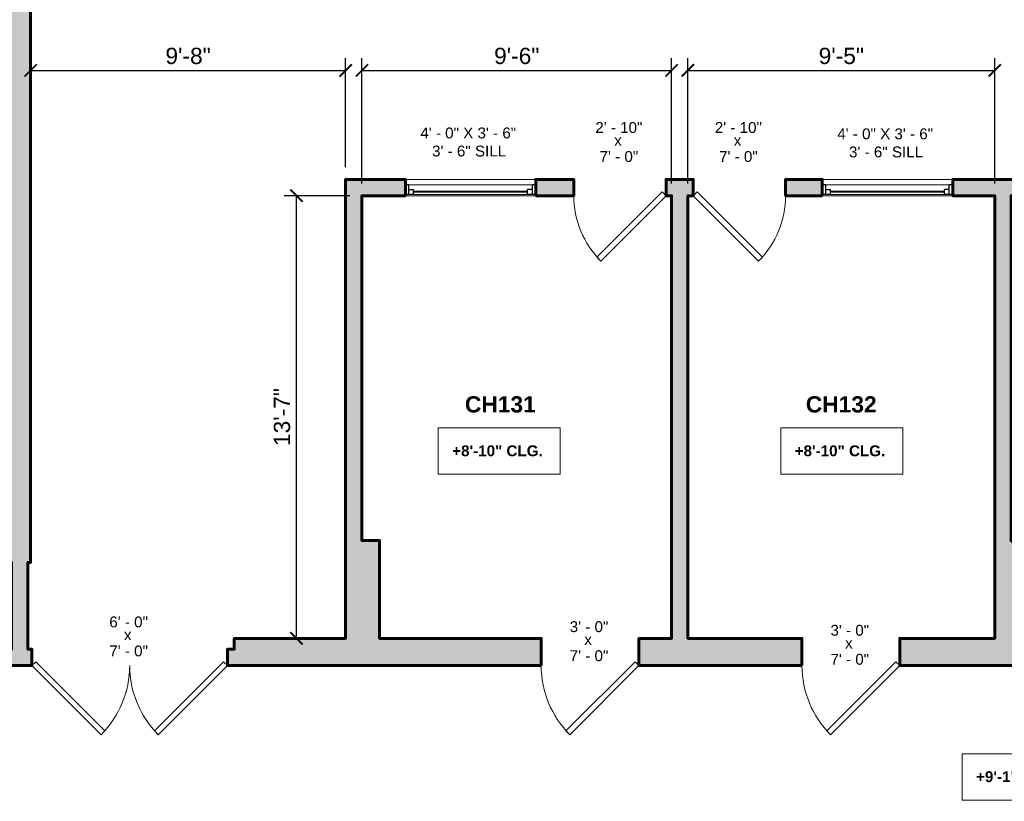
# Model space of a CAD drawing. Header units: inches. Extents: x -2078 to 109126, y -964 to 6385.
# Tile 129 of 137: x 22194 to 22556, y 3921 to 4209. Entities that reach past the tile are written whole.
import ezdxf

# ---------------------------------------------------------------- set-up
doc = ezdxf.new("R2010")
doc.units = ezdxf.units.IN
doc.header["$MEASUREMENT"] = 0
for name, color, linetype, lineweight in [('A-ANNO', 2, 'Continuous', 5), ('A-ANNO-DIMS', 1, 'Continuous', 9), ('A-DOOR', 1, 'Continuous', 18), ('A-GLAZ', 2, 'Continuous', 30), ('A-WALL', 3, 'Continuous', 40), ('A-WINDOWS', 2, 'Continuous', 18)]:
    doc.layers.add(name, color=color, linetype=linetype, lineweight=lineweight)
doc.layers.add('A-HATCH', color=9, linetype='Continuous')
doc.styles.add('Arial_1', font='arial.ttf', dxfattribs={"height": 0.0625})
doc.styles.add('Arial_2', font='arial.ttf', dxfattribs={"height": 3})
doc.styles.add('Arial_B', font='arialbd.ttf', dxfattribs={"height": 4.5})
doc.styles.add('Arial_B_1', font='arialbd.ttf', dxfattribs={"height": 3})
doc.styles.add('JC', font='arial.ttf', dxfattribs={"height": 0.125})
doc.dimstyles.new('JC-DIMS', dxfattribs={"dimtxt": 0.125, "dimasz": 0.09375, "dimexe": 0.09375, "dimexo": 0.09375, "dimgap": 0.046875, "dimtad": 1, "dimdec": 1, "dimzin": 0, "dimdsep": 46, "dimlunit": 4, "dimtxsty": 'JC', "dimblk": 'ARCHTICK', "dimcen": 0.09, "dimclrd": 1, "dimclre": 1, "dimclrt": 256, "dimadec": 0, "dimazin": 0, "dimtfac": 1, "dimtdec": 1, "dimtofl": 0, "dimtmove": 1, "dimatfit": 3, "dimfxl": 1, "dimtolj": 1, "dimtzin": 0, "dimarcsym": 0})

# ---------------------------------------------------------------- blocks, each defined once
blk = doc.blocks.new('JC_DOUBLE DOOR - DOUBLE DOOR-1558491-2nd Floor Plan')
at = {"layer": 'A-DOOR', "lineweight": 30}
for p, q in [((-36, 3), (-10.54, 28.46)), ((-9.13, 27.04), (-34.59, 1.59)), ((-10.54, 28.46), (-9.13, 27.04)), ((10.54, 28.46), (9.13, 27.04)), ((9.13, 27.04), (34.59, 1.59)), ((36, 3), (10.54, 28.46)), ((-34.59, 1.59), (-36, 3)), ((34.59, 1.59), (36, 3))]:
    blk.add_line(p, q, dxfattribs=at)
at = {"layer": 'A-DOOR', "lineweight": 9}
for centre, start, end in [((-36, 3), 0, 45), ((36, 3), 135, 180)]:
    blk.add_arc(centre, 36, start, end, dxfattribs=at)
blk = doc.blocks.new('JC_DOOR_SINGLE PANEL - SINGLE DOOR-1525213-2nd Floor Plan')
at = {"layer": 'A-DOOR', "lineweight": 30}
for p, q in [((-8.46, -25.63), (15.59, -1.59)), ((17, -3), (-7.04, -27.04)), ((15.59, -1.59), (17, -3)), ((-7.04, -27.04), (-8.46, -25.63))]:
    blk.add_line(p, q, dxfattribs=at)
at = {"layer": 'A-DOOR', "lineweight": 9}
blk.add_arc((17, -3), 34, 180, 225, dxfattribs=at)
blk = doc.blocks.new('JC_WINDOW HUNG - HUNG WINDOW-1559224-2nd Floor Plan')
at = {"layer": 'A-GLAZ'}
for p, q in [((-24, 3), (-24, -3)), ((-24, 2.5), (-21, 2.5)), ((-22.75, 2.5), (-22.75, -1)), ((-22.75, 0.75), (-21, 0.75)), ((-21, 2.5), (-21, 0.75)), ((21, 2.5), (24, 2.5)), ((21, 2.5), (21, 0.75)), ((22.75, 0.75), (21, 0.75)), ((22.75, 2.5), (22.75, -1)), ((24, -3), (24, 3)), ((-24, -1), (-22.75, -1)), ((22.75, -1), (24, -1))]:
    blk.add_line(p, q, dxfattribs=at)
at = {"layer": 'A-GLAZ', "lineweight": 9}
for p, q in [((-21, 2.5), (21, 2.5)), ((-22.75, -1), (22.75, -1))]:
    blk.add_line(p, q, dxfattribs=at)
at = {"layer": 'A-GLAZ', "lineweight": 40}
blk.add_line((-21, 1.625), (21, 1.625), dxfattribs=at)
at = {"layer": 'A-WINDOWS'}
for p, q in [((24, 3), (-24, 3)), ((-24, -3), (24, -3))]:
    blk.add_line(p, q, dxfattribs=at)
blk = doc.blocks.new('JC_DOOR_SINGLE PANEL - SINGLE DOOR-1525214-2nd Floor Plan')
at = {"layer": 'A-DOOR', "lineweight": 30}
for p, q in [((-7.04, 27.04), (-8.46, 25.63)), ((-8.46, 25.63), (15.59, 1.59)), ((17, 3), (-7.04, 27.04)), ((15.59, 1.59), (17, 3))]:
    blk.add_line(p, q, dxfattribs=at)
at = {"layer": 'A-DOOR', "lineweight": 9}
blk.add_arc((17, 3), 34, 135, 180, dxfattribs=at)
blk = doc.blocks.new('JC_DOOR_SINGLE PANEL - SINGLE DOOR-1525205-2nd Floor Plan')
at = {"layer": 'A-DOOR', "lineweight": 30}
for p, q in [((-8.87, -29.04), (16.59, -3.59)), ((16.59, -3.59), (18, -5)), ((18, -5), (-7.46, -30.46)), ((-7.46, -30.46), (-8.87, -29.04))]:
    blk.add_line(p, q, dxfattribs=at)
at = {"layer": 'A-DOOR', "lineweight": 9}
blk.add_arc((18, -5), 36, 180, 225, dxfattribs=at)
blk = doc.blocks.new('_ArchTick')
at = {"color": 0, "linetype": 'ByBlock', "const_width": 0.15}
blk.add_lwpolyline([(-0.5, -0.5), (0.5, 0.5)], dxfattribs=at)
blk = doc.blocks.new('*D1043')
at = {"layer": 'A-ANNO-DIMS', "color": 1, "lineweight": -2, "transparency": 16777216}
for p, q in [((22315.38, 4143.74), (22291.28, 4143.74)), ((22295.78, 3980.74), (22295.78, 4143.74)), ((22294.63, 3980.74), (22300.28, 3980.74))]:
    blk.add_line(p, q, dxfattribs=at)
at = {"layer": 'Defpoints', "color": 0, "transparency": 16777216}
for p in [(22295.78, 4143.74), (22319.88, 4143.74), (22290.13, 3980.74)]:
    blk.add_point(p, dxfattribs=at)
at = {"layer": 'A-ANNO-DIMS', "color": 1, "lineweight": -2, "transparency": 16777216, "xscale": 4.5, "yscale": 4.5, "zscale": 4.5}
for p, rotation in [((22295.78, 4143.74), 90), ((22295.78, 3980.74), 270)]:
    blk.add_blockref('_ArchTick', p, dxfattribs=dict(at, rotation=rotation))
at = {"layer": 'A-ANNO-DIMS', "transparency": 16777216, "insert": (22290.47, 4062.24), "char_height": 6, "width": 0.4874, "attachment_point": 5, "rotation": 90, "style": 'JC'}
blk.add_mtext('\\A1;13\'-7"', dxfattribs=at)
blk = doc.blocks.new('*D1045')
at = {"layer": 'A-ANNO-DIMS', "color": 1, "lineweight": -2, "transparency": 16777216}
for p, q in [((22319.88, 4148.24), (22319.88, 4194.38)), ((22433.88, 4148.24), (22433.88, 4194.38)), ((22319.88, 4189.88), (22433.88, 4189.88))]:
    blk.add_line(p, q, dxfattribs=at)
at = {"layer": 'Defpoints', "color": 0, "transparency": 16777216}
for p in [(22433.88, 4189.88), (22319.88, 4143.74), (22433.88, 4143.74)]:
    blk.add_point(p, dxfattribs=at)
at = {"layer": 'A-ANNO-DIMS', "color": 1, "lineweight": -2, "transparency": 16777216, "xscale": 4.5, "yscale": 4.5, "zscale": 4.5, "rotation": 180}
blk.add_blockref('_ArchTick', (22319.88, 4189.88), dxfattribs=at)
at = {"layer": 'A-ANNO-DIMS', "color": 1, "lineweight": -2, "transparency": 16777216, "xscale": 4.5, "yscale": 4.5, "zscale": 4.5}
blk.add_blockref('_ArchTick', (22433.88, 4189.88), dxfattribs=at)
at = {"layer": 'A-ANNO-DIMS', "transparency": 16777216, "insert": (22376.88, 4195.19), "char_height": 6, "width": 0.4008, "attachment_point": 5, "style": 'JC'}
blk.add_mtext('\\A1;9\'-6"', dxfattribs=at)
blk = doc.blocks.new('*D1047')
at = {"layer": 'A-ANNO-DIMS', "color": 1, "lineweight": -2, "transparency": 16777216}
for p, q in [((22439.88, 4148.24), (22439.88, 4194.38)), ((22552.88, 4148.24), (22552.88, 4194.38)), ((22439.88, 4189.88), (22552.88, 4189.88))]:
    blk.add_line(p, q, dxfattribs=at)
at = {"layer": 'Defpoints', "color": 0, "transparency": 16777216}
for p in [(22552.88, 4189.88), (22439.88, 4143.74), (22552.88, 4143.74)]:
    blk.add_point(p, dxfattribs=at)
at = {"layer": 'A-ANNO-DIMS', "color": 1, "lineweight": -2, "transparency": 16777216, "xscale": 4.5, "yscale": 4.5, "zscale": 4.5, "rotation": 180}
blk.add_blockref('_ArchTick', (22439.88, 4189.88), dxfattribs=at)
at = {"layer": 'A-ANNO-DIMS', "color": 1, "lineweight": -2, "transparency": 16777216, "xscale": 4.5, "yscale": 4.5, "zscale": 4.5}
blk.add_blockref('_ArchTick', (22552.88, 4189.88), dxfattribs=at)
at = {"layer": 'A-ANNO-DIMS', "transparency": 16777216, "insert": (22496.38, 4195.19), "char_height": 6, "width": 0.4008, "attachment_point": 5, "style": 'JC'}
blk.add_mtext('\\A1;9\'-5"', dxfattribs=at)
blk = doc.blocks.new('*D1065')
at = {"layer": 'A-ANNO-DIMS', "color": 1, "lineweight": -2, "transparency": 16777216}
for p, q in [((22313.88, 4154.24), (22313.88, 4194.38)), ((22197.88, 4191.03), (22197.88, 4185.38)), ((22197.88, 4189.88), (22313.88, 4189.88))]:
    blk.add_line(p, q, dxfattribs=at)
at = {"layer": 'Defpoints', "color": 0, "transparency": 16777216}
for p in [(22197.88, 4195.53), (22313.88, 4189.88), (22313.88, 4149.74)]:
    blk.add_point(p, dxfattribs=at)
at = {"layer": 'A-ANNO-DIMS', "color": 1, "lineweight": -2, "transparency": 16777216, "xscale": 4.5, "yscale": 4.5, "zscale": 4.5, "rotation": 180}
blk.add_blockref('_ArchTick', (22197.88, 4189.88), dxfattribs=at)
at = {"layer": 'A-ANNO-DIMS', "color": 1, "lineweight": -2, "transparency": 16777216, "xscale": 4.5, "yscale": 4.5, "zscale": 4.5}
blk.add_blockref('_ArchTick', (22313.88, 4189.88), dxfattribs=at)
at = {"layer": 'A-ANNO-DIMS', "transparency": 16777216, "insert": (22255.88, 4195.19), "char_height": 6, "width": 0.4008, "attachment_point": 5, "style": 'JC'}
blk.add_mtext('\\A1;9\'-8"', dxfattribs=at)
blk = doc.blocks.new('JC- existing door Tag_quad - JC- existing door Tag_quad-839775-2nd Floor Plan')
at = {"layer": 'A-ANNO', "insert": (-0.0234, 0.0378), "char_height": 0.0625, "width": 0.0505, "attachment_point": 1, "style": 'Arial_1', "bg_fill": 3, "box_fill_scale": 1.25, "bg_fill_color": 256, "bg_fill_true_color": 13158600, "bg_fill_transparency": 0}
blk.add_mtext('x', dxfattribs=at)

msp = doc.modelspace()

# ---------------------------------------------------------------- hatches: boundary and pattern name
at = {"layer": 'A-HATCH'}
h = msp.add_hatch(color=256, dxfattribs=at)
h.dxf.hatch_style = 1
h.paths.add_polyline_path([(22085.881, 4616.348), (22072.881, 4616.348), (22072.881, 4545.348), (22085.881, 4545.348)])
h.paths.add_polyline_path([(22325.881, 4616.348), (22312.881, 4616.348), (22312.881, 4525.348), (22315.038, 4525.348), (22315.038, 4406.741), (22273.96, 4406.741), (22273.96, 4401.741), (22322.038, 4401.741), (22322.038, 4406.741), (22320.038, 4406.741), (22320.038, 4525.348), (22325.881, 4525.348)])
h.paths.add_polyline_path([(22565.881, 4616.348), (22552.881, 4616.348), (22552.881, 4525.693), (22560.881, 4525.693), (22560.881, 4406.741), (22547.46, 4406.741), (22547.46, 4401.741), (22570.881, 4401.741), (22570.881, 4406.741), (22565.881, 4406.741)])
h.paths.add_polyline_path([(22441.881, 4567.741), (22436.881, 4567.741), (22436.881, 4406.741), (22416.46, 4406.741), (22416.46, 4401.741), (22448.038, 4401.741), (22448.038, 4406.741), (22441.881, 4406.741)])
h.paths.add_polyline_path([(22686.881, 4567.741), (22681.881, 4567.741), (22681.881, 4406.741), (22667.881, 4406.741), (22667.881, 4401.741), (22686.881, 4401.741)])
h.paths.add_polyline_path([(22619.881, 4406.741), (22606.881, 4406.741), (22606.881, 4401.741), (22619.881, 4401.741)])
h.paths.add_polyline_path([(22804.881, 4616.193), (22792.881, 4616.193), (22792.881, 4526.741), (22804.881, 4526.741)])
h.paths.add_polyline_path([(23044.881, 4616.193), (23032.881, 4616.193), (23032.881, 4525.693), (23044.881, 4525.693)])
h.paths.add_polyline_path([(23285.875, 4616.193), (23272.875, 4616.193), (23272.875, 4524.741), (23278.875, 4524.741), (23278.875, 4525.693), (23284.875, 4525.693), (23284.875, 4532.241), (23285.875, 4532.241), (23285.875, 4563.741), (23409.875, 4563.741), (23409.875, 4533.741), (23375.591, 4533.741), (23375.591, 4524.717), (23381.591, 4524.717), (23381.591, 4525.741), (23421.875, 4525.741), (23421.875, 4616.193), (23409.875, 4616.193), (23409.875, 4573.741), (23285.875, 4573.741)])
h.paths.add_polyline_path([(23419.875, 4441.741), (23422.162, 4441.741), (23422.162, 4451.741), (23381.591, 4451.741), (23381.591, 4452.717), (23375.591, 4452.717), (23375.591, 4451.741), (23375.162, 4451.741), (23375.162, 4449.741), (23278.875, 4449.741), (23278.875, 4452.741), (23272.875, 4452.741), (23272.875, 4449.741), (23270.76, 4449.741), (23270.76, 4429.741), (23274.76, 4429.741), (23274.76, 4424.82), (23279.76, 4424.82), (23279.76, 4441.741), (23409.875, 4441.741), (23409.875, 4338.285), (23337.125, 4338.285), (23337.125, 4336.741), (23279.76, 4336.741), (23279.76, 4341.241), (23274.76, 4341.241), (23274.76, 4324.741), (23279.76, 4324.741), (23279.76, 4330.741), (23337.125, 4330.741), (23337.125, 4329.285), (23409.875, 4329.285), (23409.875, 4223.741), (23279.76, 4223.741), (23279.76, 4235.241), (23274.76, 4235.241), (23274.76, 4214.741), (23279.76, 4214.741), (23279.76, 4217.741), (23410.875, 4217.741), (23410.875, 4099.741), (23279.76, 4099.741), (23279.76, 4127.241), (23274.76, 4127.241), (23274.76, 4113.741), (23269.76, 4113.741), (23269.76, 4097.741), (23244.875, 4097.741), (23244.875, 4092.741), (23410.875, 4092.741), (23410.875, 3999.741), (23285.875, 3999.741), (23285.875, 4016.741), (23273.875, 4016.741), (23273.875, 3980.741), (23201.875, 3980.741), (23201.875, 3970.741), (23222.875, 3970.741), (23222.875, 3950.741), (23228.875, 3950.741), (23228.875, 3970.741), (23285.875, 3970.741), (23285.875, 3993.741), (23410.875, 3993.741), (23410.875, 3874.741), (23228.875, 3874.741), (23228.875, 3914.741), (23222.875, 3914.741), (23222.875, 3874.741), (23208.695, 3874.741), (23208.695, 3866.741), (23410.875, 3866.741), (23410.875, 3830.741), (23425.88, 3830.741), (23425.88, 3765.442), (23351.538, 3765.442), (23351.538, 3806.796), (23279.538, 3806.796), (23279.538, 3771.442), (23147.149, 3771.442), (23147.149, 3660.599), (23153.149, 3660.599), (23153.149, 3765.442), (23285.538, 3765.442), (23285.538, 3800.796), (23345.538, 3800.796), (23345.538, 3759.442), (23431.88, 3759.442), (23431.88, 3836.741), (23419.875, 3836.741), (23419.875, 4231.242), (23584.881, 4231.242), (23584.881, 4241.242), (23419.875, 4241.242), (23419.875, 4341.704)])
h.paths.add_polyline_path([(23279.76, 4288.741), (23274.76, 4288.741), (23274.76, 4283.241), (23279.76, 4283.241)], flags=17)
h.paths.add_polyline_path([(23279.76, 4388.82), (23274.76, 4388.82), (23274.76, 4377.241), (23279.76, 4377.241)], flags=17)
h.paths.add_polyline_path([(23196.875, 4097.741), (23187.37, 4097.741), (23182.992, 4092.335), (23187.655, 4088.559), (23191.042, 4092.741), (23196.875, 4092.741)], flags=17)
h.paths.add_polyline_path([(23164.999, 4060.582), (23160.337, 4064.358), (23157.875, 4061.318), (23157.875, 4049.741), (23163.875, 4049.741), (23163.875, 4059.193)], flags=17)
h.paths.add_polyline_path([(23163.875, 4013.741), (23157.875, 4013.741), (23157.875, 3980.741), (23155.875, 3980.741), (23155.875, 3970.741), (23165.875, 3970.741), (23165.875, 3980.741), (23163.875, 3980.741)], flags=17)
h.paths.add_polyline_path([(22152.381, 3976.741), (22150.881, 3976.741), (22150.881, 3980.741), (22085.881, 3980.741), (22085.881, 4017.381), (22072.881, 4017.381), (22072.881, 3980.741), (22067.881, 3980.741), (22067.881, 3970.741), (22152.381, 3970.741)])
h.paths.add_polyline_path([(22197.881, 4334.741), (22189.881, 4334.741), (22189.881, 4008.741), (22190.881, 4008.741), (22190.881, 3976.741), (22188.381, 3976.741), (22188.381, 3970.741), (22198.381, 3970.741), (22198.381, 3976.741), (22196.881, 3976.741), (22196.881, 4008.741), (22197.881, 4008.741)])

# ---------------------------------------------------------------- linework, layer by layer
at = {"layer": 'A-ANNO', "flags": 128}
for points in [[(22348.002, 4058.267), (22392.913, 4058.267), (22392.913, 4041.198), (22348.002, 4041.198)], [(22474.096, 4058.267), (22519.007, 4058.267), (22519.007, 4041.198), (22474.096, 4041.198)], [(22540.857, 3938.28), (22582.593, 3938.28), (22582.593, 3921.212), (22540.857, 3921.212)]]:
    msp.add_lwpolyline(points, close=True, dxfattribs=at)
at = {"layer": 'A-WALL', "lineweight": 60}
for points in [[(22188.381, 3970.741), (22198.381, 3970.741), (22198.381, 3976.741), (22196.881, 3976.741), (22196.881, 4008.741), (22197.881, 4008.741), (22197.881, 4334.741), (22189.881, 4334.741), (22189.881, 4008.741), (22190.881, 4008.741), (22190.881, 3976.741), (22188.381, 3976.741)], [(22385.881, 3970.741), (22385.881, 3980.741), (22326.381, 3980.741), (22326.381, 4016.741), (22319.881, 4016.741), (22319.881, 4143.741), (22335.881, 4143.741), (22335.881, 4149.741), (22313.881, 4149.741), (22313.881, 3980.741), (22272.881, 3980.741), (22272.881, 3976.741), (22270.381, 3976.741), (22270.381, 3970.741)], [(22383.881, 4143.741), (22383.881, 4149.741), (22397.881, 4149.741), (22397.881, 4143.741)], [(22481.881, 3970.741), (22481.881, 3980.741), (22439.881, 3980.741), (22439.881, 4143.741), (22441.881, 4143.741), (22441.881, 4149.741), (22431.881, 4149.741), (22431.881, 4143.741), (22433.881, 4143.741), (22433.881, 3980.741), (22421.881, 3980.741), (22421.881, 3970.741)], [(22489.381, 4143.741), (22489.381, 4149.741), (22475.881, 4149.741), (22475.881, 4143.741)], [(22558.881, 4016.416), (22558.881, 4143.741), (22561.881, 4143.741), (22561.881, 4149.741), (22537.381, 4149.741), (22537.381, 4143.741), (22552.881, 4143.741), (22552.881, 3980.741), (22517.881, 3980.741), (22517.881, 3970.741), (22680.373, 3970.741), (22680.373, 3980.741), (22678.881, 3980.741), (22678.881, 3986.741), (22672.881, 3986.741), (22672.881, 3980.741), (22565.881, 3980.741), (22565.881, 4016.416)]]:
    msp.add_lwpolyline(points, close=True, dxfattribs=at)

# ---------------------------------------------------------------- block references
at = {"layer": 'A-DOOR'}
for name, p in [('JC_DOOR_SINGLE PANEL - SINGLE DOOR-1525213-2nd Floor Plan', (22414.881, 4146.741)), ('JC_DOOR_SINGLE PANEL - SINGLE DOOR-1525205-2nd Floor Plan', (22403.881, 3975.741)), ('JC_DOOR_SINGLE PANEL - SINGLE DOOR-1525205-2nd Floor Plan', (22499.881, 3975.741))]:
    msp.add_blockref(name, p, dxfattribs=at)
at = {"layer": 'A-DOOR', "rotation": 180}
for name, p in [('JC_DOOR_SINGLE PANEL - SINGLE DOOR-1525214-2nd Floor Plan', (22458.881, 4146.741)), ('JC_DOUBLE DOOR - DOUBLE DOOR-1558491-2nd Floor Plan', (22234.381, 3973.741))]:
    msp.add_blockref(name, p, dxfattribs=at)
at = {"layer": 'A-WINDOWS', "rotation": 180}
for p in [(22359.881, 4146.741), (22513.381, 4146.741)]:
    msp.add_blockref('JC_WINDOW HUNG - HUNG WINDOW-1559224-2nd Floor Plan', p, dxfattribs=at)

# ---------------------------------------------------------------- texts
at = {"layer": 'A-ANNO', "attachment_point": 1}
for s, insert, char_height, width, style in [('4\' - 0" X 3\' - 6"', (22341.374, 4168.857), 4, 44.642, 'Arial_2'), ('4\' - 0" X 3\' - 6"', (22494.874, 4168.533), 4, 44.642, 'Arial_2'), ('3\' - 6" SILL', (22345.707, 4162.19), 4, 34.138, 'Arial_2'), ('3\' - 6" SILL', (22499.207, 4161.866), 4, 34.138, 'Arial_2'), ('CH131', (22357.79, 4069.923), 6, 51.712, 'Arial_B'), ('CH132', (22483.303, 4069.923), 6, 51.712, 'Arial_B'), ('+8\'-10" CLG.', (22353.122, 4051.813), 4, 41.814, 'Arial_B_1'), ('+8\'-10" CLG.', (22479.216, 4051.813), 4, 41.814, 'Arial_B_1'), ('+9\'-1" CLG.', (22545.977, 3931.827), 4, 37.976, 'Arial_B_1')]:
    msp.add_mtext(s, dxfattribs=dict(at, insert=insert, char_height=char_height, width=width, style=style))

# ---------------------------------------------------------------- dimensions: what is measured, and where the dimension line sits
at = {"layer": 'A-ANNO-DIMS'}
for base, p1, p2, picture, middle in [((22313.881, 4189.878), (22197.881, 4195.534), (22313.881, 4149.741), '*D1065', (22255.881, 4195.191)), ((22433.881, 4189.878), (22319.881, 4143.741), (22433.881, 4143.741), '*D1045', (22376.881, 4195.191)), ((22552.881, 4189.878), (22439.881, 4143.741), (22552.881, 4143.741), '*D1047', (22496.381, 4195.191))]:
    dim = msp.add_linear_dim(base=base, p1=p1, p2=p2, dimstyle='JC-DIMS', dxfattribs=at)
    dim.commit()
    dim.dimension.update_dxf_attribs({"geometry": picture, "text_midpoint": middle})
dim = msp.add_linear_dim(base=(22295.782, 4143.741), p1=(22290.126, 3980.741), p2=(22319.881, 4143.741), angle=90, dimstyle='JC-DIMS', dxfattribs=at)
dim.commit()
dim.dimension.update_dxf_attribs({"geometry": '*D1043', "text_midpoint": (22290.467, 4062.241)})

# ---------------------------------------------------------------- next in the draw order: block references
at = {"layer": 'A-ANNO', "xscale": 64, "yscale": 64, "zscale": 64}
for p in [(22414.258, 4163.722), (22458.258, 4163.722), (22233.758, 3981.675), (22403.258, 3979.925), (22499.258, 3978.589)]:
    msp.add_blockref('JC- existing door Tag_quad - JC- existing door Tag_quad-839775-2nd Floor Plan', p, dxfattribs=at)

# ---------------------------------------------------------------- next in the draw order: hatches: boundary and pattern name
at = {"layer": 'A-HATCH'}
h = msp.add_hatch(color=256, dxfattribs=at)
h.dxf.hatch_style = 1
h.paths.add_polyline_path([(22385.881, 3980.741), (22326.381, 3980.741), (22326.381, 4016.741), (22319.881, 4016.741), (22319.881, 4143.741), (22335.881, 4143.741), (22335.881, 4149.741), (22313.881, 4149.741), (22313.881, 3980.741), (22272.881, 3980.741), (22272.881, 3976.741), (22270.381, 3976.741), (22270.381, 3970.741), (22385.881, 3970.741)])
h.paths.add_polyline_path([(22481.881, 3980.741), (22439.881, 3980.741), (22439.881, 4143.741), (22441.881, 4143.741), (22441.881, 4149.741), (22431.881, 4149.741), (22431.881, 4143.741), (22433.881, 4143.741), (22433.881, 3980.741), (22421.881, 3980.741), (22421.881, 3970.741), (22481.881, 3970.741)])
h.paths.add_polyline_path([(22397.881, 4149.741), (22383.881, 4149.741), (22383.881, 4143.741), (22397.881, 4143.741)])
h.paths.add_polyline_path([(22489.381, 4149.741), (22475.881, 4149.741), (22475.881, 4143.741), (22489.381, 4143.741)])
h.paths.add_polyline_path([(22561.881, 4149.741), (22537.381, 4149.741), (22537.381, 4143.741), (22552.881, 4143.741), (22552.881, 3980.741), (22517.881, 3980.741), (22517.881, 3970.741), (22680.373, 3970.741), (22680.373, 3980.741), (22678.881, 3980.741), (22678.881, 3986.741), (22672.881, 3986.741), (22672.881, 3980.741), (22565.881, 3980.741), (22565.881, 4016.416), (22558.881, 4016.416), (22558.881, 4143.741), (22561.881, 4143.741)])
h.paths.add_polyline_path([(22609.381, 4149.741), (22595.881, 4149.741), (22595.881, 4143.741), (22609.381, 4143.741)], flags=17)
h.paths.add_polyline_path([(22678.881, 4149.741), (22657.381, 4149.741), (22657.381, 4143.741), (22672.881, 4143.741), (22672.881, 4022.741), (22678.881, 4022.741)], flags=17)
h.paths.add_polyline_path([(23083.875, 3980.741), (23045.865, 3980.741), (23045.865, 4149.656), (23035.865, 4149.656), (23035.865, 4143.656), (23039.865, 4143.656), (23039.865, 4016.745), (23032.865, 4016.745), (23032.865, 3980.741), (22938.865, 3980.741), (22938.865, 4143.656), (22944.115, 4143.656), (22944.115, 4149.656), (22927.865, 4149.656), (22927.865, 4143.656), (22932.865, 4143.656), (22932.865, 3980.741), (22831.865, 3980.741), (22831.865, 4143.656), (22838.365, 4143.656), (22838.365, 4149.656), (22825.865, 4149.656), (22825.865, 3980.741), (22804.881, 3980.741), (22804.881, 4046.741), (22792.881, 4046.741), (22792.881, 3980.741), (22752.373, 3980.741), (22752.373, 3970.741), (23083.875, 3970.741)])
h.paths.add_polyline_path([(22891.865, 4149.656), (22886.365, 4149.656), (22886.365, 4143.656), (22891.865, 4143.656)], flags=17)
h.paths.add_polyline_path([(22999.865, 4149.656), (22992.115, 4149.656), (22992.115, 4143.656), (22999.865, 4143.656)], flags=17)
h.paths.add_polyline_path([(22620.883, 3894.848), (22607.883, 3894.848), (22607.883, 3889.848), (22620.883, 3889.848)])
h.paths.add_polyline_path([(22326.881, 3709.611), (22313.881, 3709.611), (22313.881, 3680.481), (22326.881, 3680.481)])

# ---------------------------------------------------------------- next in the draw order: texts
at = {"layer": 'A-ANNO', "char_height": 4, "attachment_point": 1, "style": 'Arial_2'}
for s, insert, width in [('2\' - 10"', (22405.798, 4170.859), 21.816), ('2\' - 10"', (22449.798, 4170.859), 21.816), ('7\' - 0"', (22407.373, 4160.178), 17.978), ('7\' - 0"', (22451.373, 4160.178), 17.978), ('6\' - 0"', (22226.873, 3988.812), 17.978), ('3\' - 0"', (22396.373, 3987.062), 17.978), ('3\' - 0"', (22492.373, 3985.726), 17.978), ('7\' - 0"', (22226.873, 3978.131), 17.978), ('7\' - 0"', (22396.373, 3976.38), 17.978), ('7\' - 0"', (22492.373, 3975.045), 17.978)]:
    msp.add_mtext(s, dxfattribs=dict(at, insert=insert, width=width))

doc.saveas('drawing.dxf')
